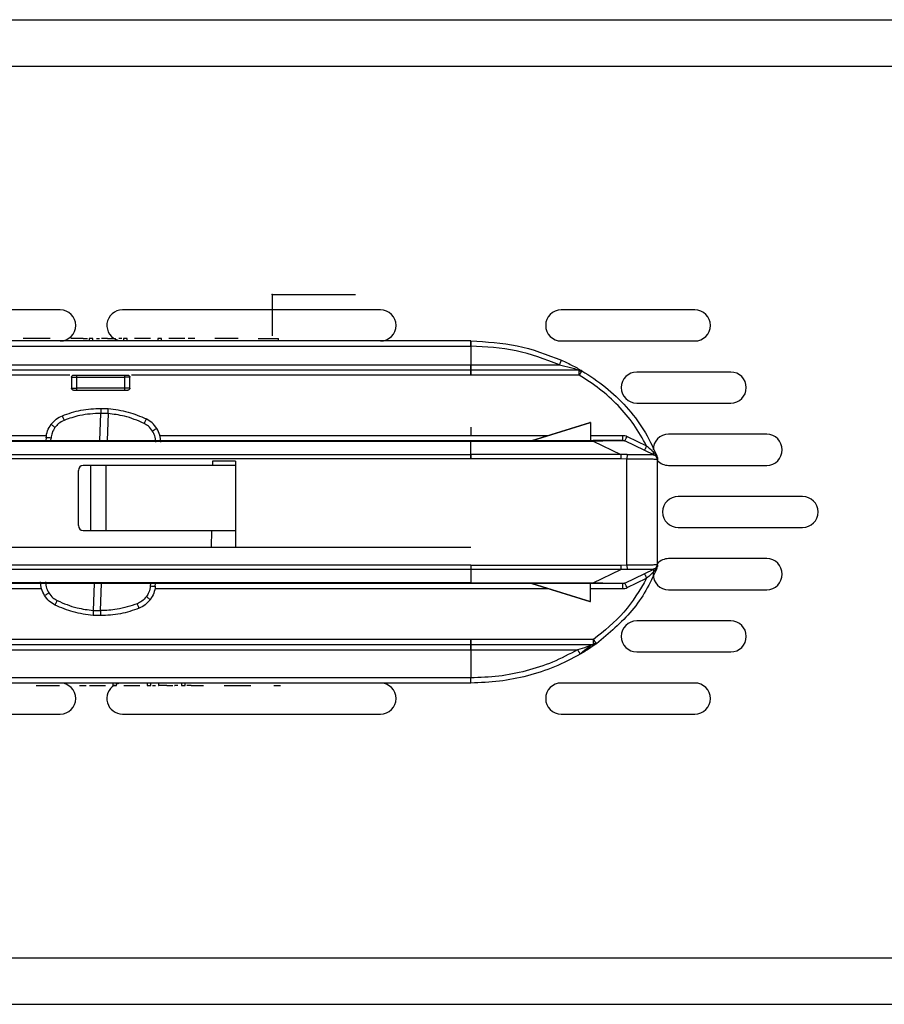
# Model space of a CAD drawing. Header units: millimetres. Extents: x -155 to 150, y -264 to -131.
# Tile 2 of 6: x -86 to -2, y -245 to -150. Entities that reach past the tile are written whole.
import ezdxf

# ---------------------------------------------------------------- set-up
doc = ezdxf.new("R2010")
doc.units = ezdxf.units.MM
doc.header["$PDSIZE"] = -1

msp = doc.modelspace()

# ---------------------------------------------------------------- linework, layer by layer
at = {"color": 7, "linetype": 'Continuous', "lineweight": 25}
for p, q in [((-155.333, -149.959), (9.667, -149.959)), ((-155.333, -154.459), (9.667, -154.459)), ((-81.941, -177.959), (-116.941, -177.959)), ((-51.051, -177.959), (-75.941, -177.959)), ((-20.726, -177.959), (-33.616, -177.959)), ((-42.335, -180.959), (-112.04, -180.959)), ((-82.912, -180.719), (-85.503, -180.719)), ((-79.726, -180.719), (-79.322, -180.719)), ((-79.144, -180.719), (-79.144, -180.969)), ((-78.8, -180.969), (-78.8, -180.719)), ((-77.392, -180.719), (-77.394, -180.719)), ((-76.598, -180.969), (-76.598, -180.719)), ((-75.835, -180.719), (-75.835, -180.969)), ((-75.491, -180.969), (-75.491, -180.719)), ((-73.242, -180.719), (-74.779, -180.719)), ((-72.53, -180.719), (-72.53, -180.969)), ((-72.186, -180.969), (-72.186, -180.719)), ((-69.938, -180.719), (-71.474, -180.719)), ((-68.953, -180.719), (-69.608, -180.719)), ((-64.778, -180.719), (-67.025, -180.719)), ((-60.878, -180.969), (-60.878, -180.719)), ((-33.616, -180.959), (-20.726, -180.959)), ((-107.04, -181.455), (-42.335, -181.455)), ((-42.335, -181.455), (-42.335, -183.263)), ((-113.231, -183.263), (-33.792, -183.263)), ((-31.882, -183.759), (-114.561, -183.759)), ((-81.003, -184.255), (-100.077, -184.255)), ((-80.353, -184.255), (-75.727, -184.255)), ((-31.882, -184.255), (-75.077, -184.255)), ((-31.882, -183.759), (-31.75, -183.777)), ((-31.77, -183.847), (-31.702, -183.953)), ((-31.75, -183.777), (-31.627, -183.829)), ((-17.262, -183.959), (-26.333, -183.959)), ((-80.853, -184.455), (-80.853, -185.509)), ((-80.353, -185.509), (-80.353, -184.455)), ((-80.353, -184.455), (-75.727, -184.455)), ((-75.727, -184.455), (-75.727, -185.509)), ((-75.227, -185.509), (-75.227, -184.455)), ((-75.727, -185.509), (-80.353, -185.509)), ((-80.353, -185.709), (-75.727, -185.709)), ((-26.333, -186.959), (-17.262, -186.959)), ((-78.128, -190.559), (-78.029, -187.941)), ((-77.331, -187.967), (-77.43, -190.559)), ((-36.448, -190.55), (-30.845, -188.824)), ((-36.371, -190.548), (-30.776, -188.824)), ((-30.776, -188.809), (-30.845, -188.824)), ((-30.776, -188.809), (-30.776, -190.548)), ((-13.798, -189.959), (-23.255, -189.959)), ((-113.343, -190.559), (-30.525, -190.559)), ((-113.343, -190.63), (-42.335, -190.63)), ((-97.448, -190.063), (-83.254, -190.063)), ((-83.307, -190.309), (-83.325, -190.559)), ((-82.842, -190.559), (-82.825, -190.327)), ((-72.339, -190.063), (-34.867, -190.063)), ((-42.335, -191.915), (-42.335, -190.63)), ((-42.335, -190.63), (-30.52, -190.63)), ((-30.776, -190.063), (-27.69, -190.063)), ((-30.52, -190.63), (-27.85, -191.913)), ((-24.627, -191.976), (-27.474, -190.608)), ((-27.257, -190.162), (-25.374, -191.067)), ((-96.253, -191.915), (-42.335, -191.915)), ((-42.335, -192.34), (-96.253, -192.34)), ((-67.25, -192.559), (-67.256, -192.959)), ((-65.041, -192.559), (-67.25, -192.559)), ((-65.041, -192.559), (-65.041, -200.859)), ((-27.85, -191.913), (-42.335, -191.913)), ((-27.845, -192.342), (-42.335, -192.342)), ((-27.263, -191.917), (-27.85, -191.913)), ((-27.282, -192.358), (-27.845, -192.342)), ((-27.282, -202.561), (-27.282, -192.358)), ((-24.618, -191.98), (-24.627, -191.976)), ((-24.344, -192.234), (-24.408, -191.993)), ((-24.335, -192.431), (-24.345, -192.427)), ((-24.335, -202.487), (-24.335, -192.431)), ((-80.18, -198.759), (-80.18, -193.459)), ((-65.041, -192.959), (-79.727, -192.959)), ((-79.021, -192.959), (-79.021, -199.259)), ((-77.545, -192.959), (-77.545, -199.259)), ((-23.255, -192.959), (-13.798, -192.959)), ((-10.333, -195.959), (-22.333, -195.959)), ((-79.727, -199.259), (-65.041, -199.259)), ((-67.352, -199.259), (-67.376, -200.859)), ((-22.333, -198.959), (-10.333, -198.959)), ((-116.041, -200.859), (-42.335, -200.859)), ((-13.798, -201.959), (-23.255, -201.959)), ((-42.335, -202.576), (-116.019, -202.576)), ((-42.335, -203.005), (-115.974, -203.005)), ((-42.335, -202.576), (-27.845, -202.576)), ((-42.335, -203.005), (-42.335, -204.288)), ((-27.85, -203.005), (-42.335, -203.005)), ((-30.52, -204.288), (-27.85, -203.005)), ((-27.263, -203.001), (-27.85, -203.005)), ((-27.845, -202.576), (-27.282, -202.561)), ((-27.474, -204.31), (-24.627, -202.942)), ((-24.739, -203.24), (-24.755, -203.459)), ((-24.618, -202.938), (-24.627, -202.942)), ((-24.345, -202.492), (-24.335, -202.487)), ((-27.257, -204.756), (-25.374, -203.852)), ((-30.525, -204.359), (-115.771, -204.359)), ((-97.448, -204.855), (-83.741, -204.855)), ((-78.748, -206.951), (-78.65, -204.359)), ((-78.051, -206.977), (-77.952, -204.359)), ((-73.238, -204.359), (-73.255, -204.591)), ((-72.826, -204.855), (-34.867, -204.855)), ((-72.773, -204.609), (-72.754, -204.359)), ((-42.335, -204.288), (-30.52, -204.288)), ((-36.448, -204.368), (-30.845, -206.094)), ((-36.371, -204.371), (-30.776, -206.094)), ((-30.776, -206.11), (-30.776, -204.371)), ((-30.776, -204.855), (-27.69, -204.855)), ((-23.255, -204.959), (-13.798, -204.959)), ((-30.845, -206.094), (-30.776, -206.11)), ((-17.262, -207.959), (-26.333, -207.959)), ((-30.505, -209.763), (-115.491, -209.763)), ((-115.491, -210.259), (-30.505, -210.259)), ((-114.455, -210.754), (-32.037, -210.754)), ((-42.335, -210.754), (-42.335, -213.464)), ((-30.376, -210.165), (-30.505, -210.114)), ((-30.352, -210.235), (-30.505, -210.259)), ((-30.441, -210.203), (-30.456, -210.299)), ((-30.3, -210.048), (-30.376, -210.165)), ((-30.213, -210.165), (-30.352, -210.235)), ((-26.333, -210.959), (-17.262, -210.959)), ((-42.335, -213.464), (-107.04, -213.464)), ((-42.335, -213.959), (-112.04, -213.959)), ((-84.271, -214.199), (-82.024, -214.199)), ((-80.096, -214.199), (-79.441, -214.199)), ((-79.111, -214.199), (-77.575, -214.199)), ((-76.863, -213.949), (-76.863, -214.199)), ((-76.519, -214.199), (-76.519, -213.949)), ((-75.806, -214.199), (-74.27, -214.199)), ((-73.558, -213.949), (-73.558, -214.199)), ((-73.214, -214.199), (-73.214, -213.949)), ((-72.451, -213.949), (-72.451, -214.199)), ((-70.249, -213.949), (-70.249, -214.199)), ((-69.904, -214.199), (-69.904, -213.949)), ((-69.323, -214.199), (-69.727, -214.199)), ((-66.137, -214.199), (-63.546, -214.199)), ((-61.333, -214.199), (-60.679, -214.199)), ((-20.726, -213.959), (-33.616, -213.959)), ((-116.941, -216.959), (-81.941, -216.959)), ((-75.941, -216.959), (-51.051, -216.959)), ((-33.616, -216.959), (-20.726, -216.959)), ((-155.333, -240.459), (9.667, -240.459)), ((-155.333, -244.959), (9.667, -244.959))]:
    msp.add_line(p, q, dxfattribs=at)
at = {"color": 7, "linetype": 'Continuous'}
for q in [(-61.494, -180.472), (-53.468, -176.459)]:
    msp.add_line((-61.494, -176.459), q, dxfattribs=at)
at = {"color": 7, "linetype": 'Continuous', "lineweight": 25, "flags": 128}
msp.add_lwpolyline([(-42.335, -204.288), (-79.057, -204.288), (-115.789, -204.288)], dxfattribs=at)
at = {"color": 7, "linetype": 'Continuous', "lineweight": 25}
for centre, radius, start, end in [((-81.941, -179.459), 1.5, 270, 90), ((-75.941, -179.459), 1.5, 90, 256.38279), ((-51.051, -179.459), 1.5, 270, 90), ((-33.616, -179.459), 1.5, 90, 270), ((-20.726, -179.459), 1.5, 270, 90), ((-26.333, -185.459), 1.5, 90, 270), ((-17.262, -185.459), 1.5, 270, 90), ((-23.255, -191.459), 1.5, 90, 180), ((-13.798, -191.459), 1.5, 270, 90), ((-83.2, -193.854), 3.547, 83.93294, 91.72996), ((-23.255, -191.459), 1.5, 223.43665, 270), ((-79.703, -193.437), 0.478, 92.95214, 182.67534), ((-22.333, -197.459), 1.5, 90, 270), ((-10.333, -197.459), 1.5, 270, 90), ((-79.703, -198.781), 0.478, 177.32466, 267.04786), ((-23.255, -203.459), 1.5, 90, 136.09929), ((-13.798, -203.459), 1.5, 270, 90), ((-23.255, -203.459), 1.5, 180, 270), ((-72.88, -201.064), 3.547, 263.93294, 271.72996), ((-26.333, -209.459), 1.5, 90, 270), ((-17.262, -209.459), 1.5, 270, 90), ((-81.941, -215.459), 1.5, 270, 90), ((-75.941, -215.459), 1.5, 121.20076, 270), ((-75.941, -215.459), 1.5, 90, 112.64329), ((-51.051, -215.459), 1.5, 270, 90), ((-33.616, -215.459), 1.5, 90, 270), ((-20.726, -215.459), 1.5, 270, 90)]:
    msp.add_arc(centre, radius, start, end, dxfattribs=at)
for points in [[(-79.726, -180.719), (-79.839, -180.719), (-80.066, -180.719), (-80.39, -180.719), (-80.686, -180.719), (-80.845, -180.719), (-80.924, -180.719)], [(-78.972, -180.719), (-78.995, -180.719), (-79.04, -180.719), (-79.097, -180.719), (-79.137, -180.719), (-79.142, -180.719), (-79.144, -180.719)], [(-78.8, -180.719), (-78.803, -180.719), (-78.808, -180.719), (-78.848, -180.719), (-78.905, -180.719), (-78.95, -180.719), (-78.972, -180.719)], [(-77.394, -180.719), (-77.447, -180.719), (-77.553, -180.719), (-77.705, -180.719), (-77.846, -180.719), (-77.924, -180.719), (-77.963, -180.719)], [(-75.663, -180.719), (-75.686, -180.719), (-75.731, -180.719), (-75.788, -180.719), (-75.827, -180.719), (-75.833, -180.719), (-75.835, -180.719)], [(-75.491, -180.719), (-75.493, -180.719), (-75.499, -180.719), (-75.538, -180.719), (-75.595, -180.719), (-75.64, -180.719), (-75.663, -180.719)], [(-42.335, -181.455), (-42.335, -181.39), (-42.335, -181.259), (-42.335, -181.096), (-42.335, -180.981), (-42.335, -180.967), (-42.335, -180.959)], [(-42.335, -183.759), (-42.335, -183.752), (-42.335, -183.737), (-42.335, -183.622), (-42.335, -183.459), (-42.335, -183.329), (-42.335, -183.263)], [(-42.335, -183.263), (-42.335, -183.329), (-42.335, -183.459), (-42.335, -183.622), (-42.335, -183.737), (-42.335, -183.752), (-42.335, -183.759)], [(-80.853, -184.455), (-80.85, -184.429), (-80.844, -184.376), (-80.798, -184.31), (-80.731, -184.264), (-80.679, -184.258), (-80.653, -184.255)], [(-80.353, -184.455), (-80.353, -184.429), (-80.353, -184.376), (-80.353, -184.31), (-80.353, -184.264), (-80.353, -184.258), (-80.353, -184.255)], [(-75.727, -184.255), (-75.727, -184.258), (-75.727, -184.264), (-75.727, -184.31), (-75.727, -184.376), (-75.727, -184.429), (-75.727, -184.455)], [(-75.427, -184.255), (-75.401, -184.258), (-75.348, -184.264), (-75.282, -184.31), (-75.236, -184.376), (-75.23, -184.429), (-75.227, -184.455)], [(-42.335, -183.759), (-42.335, -183.767), (-42.335, -183.781), (-42.335, -183.896), (-42.335, -184.059), (-42.335, -184.19), (-42.335, -184.255)], [(-42.335, -184.255), (-42.335, -184.19), (-42.335, -184.059), (-42.335, -183.896), (-42.335, -183.781), (-42.335, -183.767), (-42.335, -183.759)], [(-31.882, -183.904), (-31.882, -183.882), (-31.882, -183.839), (-31.882, -183.794), (-31.882, -183.765), (-31.882, -183.761), (-31.882, -183.759)], [(-31.882, -184.255), (-31.882, -184.222), (-31.882, -184.157), (-31.882, -184.064), (-31.882, -183.977), (-31.882, -183.928), (-31.882, -183.904)], [(-80.853, -184.455), (-80.845, -184.455), (-80.83, -184.455), (-80.715, -184.455), (-80.549, -184.455), (-80.418, -184.455), (-80.353, -184.455)], [(-75.227, -184.455), (-75.234, -184.455), (-75.249, -184.455), (-75.365, -184.455), (-75.53, -184.455), (-75.661, -184.455), (-75.727, -184.455)], [(-80.853, -185.509), (-80.845, -185.509), (-80.83, -185.509), (-80.715, -185.509), (-80.549, -185.509), (-80.418, -185.509), (-80.353, -185.509)], [(-80.653, -185.709), (-80.679, -185.706), (-80.731, -185.7), (-80.798, -185.654), (-80.844, -185.588), (-80.85, -185.535), (-80.853, -185.509)], [(-80.353, -185.709), (-80.353, -185.706), (-80.353, -185.7), (-80.353, -185.654), (-80.353, -185.588), (-80.353, -185.535), (-80.353, -185.509)], [(-75.227, -185.509), (-75.234, -185.509), (-75.249, -185.509), (-75.365, -185.509), (-75.53, -185.509), (-75.661, -185.509), (-75.727, -185.509)], [(-75.727, -185.509), (-75.727, -185.535), (-75.727, -185.588), (-75.727, -185.654), (-75.727, -185.7), (-75.727, -185.706), (-75.727, -185.709)], [(-75.227, -185.509), (-75.23, -185.535), (-75.236, -185.588), (-75.282, -185.654), (-75.348, -185.7), (-75.401, -185.706), (-75.427, -185.709)], [(-42.335, -190.559), (-42.335, -190.562), (-42.335, -190.568), (-42.335, -190.61), (-42.335, -190.63)], [(-42.335, -190.63), (-42.335, -190.609), (-42.335, -190.568), (-42.335, -190.562), (-42.335, -190.559)], [(-30.52, -190.63), (-30.521, -190.61), (-30.523, -190.568), (-30.524, -190.562), (-30.525, -190.559)], [(-27.69, -190.063), (-27.69, -190.129), (-27.69, -190.259), (-27.69, -190.422), (-27.69, -190.537), (-27.69, -190.552), (-27.69, -190.559)], [(-27.69, -190.559), (-27.653, -190.561), (-27.578, -190.565), (-27.508, -190.594), (-27.474, -190.608)], [(-27.474, -190.608), (-27.47, -190.602), (-27.463, -190.589), (-27.413, -190.486), (-27.342, -190.338), (-27.285, -190.221), (-27.257, -190.162)], [(-25.374, -191.067), (-25.403, -191.125), (-25.459, -191.243), (-25.53, -191.39), (-25.581, -191.493), (-25.587, -191.506), (-25.591, -191.513)], [(-42.335, -192.34), (-42.335, -192.297), (-42.335, -192.212), (-42.335, -192.093), (-42.335, -191.989), (-42.335, -191.94), (-42.335, -191.915)], [(-27.845, -192.342), (-27.846, -192.299), (-27.846, -192.213), (-27.847, -192.093), (-27.848, -191.988), (-27.849, -191.938), (-27.85, -191.913)], [(-24.618, -191.98), (-24.578, -192.004), (-24.497, -192.051), (-24.407, -192.162), (-24.346, -192.29), (-24.339, -192.384), (-24.335, -192.431)], [(-27.85, -203.005), (-27.849, -202.98), (-27.848, -202.93), (-27.847, -202.825), (-27.846, -202.705), (-27.846, -202.619), (-27.845, -202.576)], [(-24.618, -202.938), (-24.578, -202.914), (-24.497, -202.867), (-24.407, -202.757), (-24.346, -202.628), (-24.339, -202.534), (-24.335, -202.487)], [(-25.591, -203.405), (-25.587, -203.412), (-25.581, -203.425), (-25.53, -203.528), (-25.459, -203.675), (-25.403, -203.793), (-25.374, -203.852)], [(-42.335, -204.288), (-42.335, -204.308), (-42.335, -204.35), (-42.335, -204.356), (-42.335, -204.359)], [(-42.335, -204.288), (-42.335, -204.309), (-42.335, -204.35), (-42.335, -204.356), (-42.335, -204.359)], [(-30.525, -204.359), (-30.524, -204.356), (-30.523, -204.35), (-30.521, -204.308), (-30.52, -204.288)], [(-27.474, -204.31), (-27.508, -204.324), (-27.578, -204.353), (-27.653, -204.357), (-27.69, -204.359)], [(-27.69, -204.359), (-27.69, -204.367), (-27.69, -204.381), (-27.69, -204.496), (-27.69, -204.659), (-27.69, -204.79), (-27.69, -204.855)], [(-27.257, -204.756), (-27.285, -204.697), (-27.342, -204.58), (-27.413, -204.433), (-27.463, -204.33), (-27.47, -204.316), (-27.474, -204.31)], [(-42.335, -209.763), (-42.335, -209.829), (-42.335, -209.959), (-42.335, -210.122), (-42.335, -210.237), (-42.335, -210.252), (-42.335, -210.259)], [(-42.335, -210.259), (-42.335, -210.252), (-42.335, -210.237), (-42.335, -210.122), (-42.335, -209.959), (-42.335, -209.829), (-42.335, -209.763)], [(-30.505, -210.114), (-30.505, -210.09), (-30.505, -210.042), (-30.505, -209.955), (-30.505, -209.861), (-30.505, -209.796), (-30.505, -209.763)], [(-42.335, -210.754), (-42.335, -210.689), (-42.335, -210.559), (-42.335, -210.396), (-42.335, -210.281), (-42.335, -210.267), (-42.335, -210.259)], [(-42.335, -210.259), (-42.335, -210.267), (-42.335, -210.281), (-42.335, -210.396), (-42.335, -210.559), (-42.335, -210.689), (-42.335, -210.754)], [(-30.505, -210.259), (-30.505, -210.257), (-30.505, -210.254), (-30.505, -210.224), (-30.505, -210.179), (-30.505, -210.136), (-30.505, -210.114)], [(-42.335, -213.959), (-42.335, -213.952), (-42.335, -213.937), (-42.335, -213.822), (-42.335, -213.659), (-42.335, -213.529), (-42.335, -213.464)], [(-73.558, -214.199), (-73.555, -214.199), (-73.55, -214.199), (-73.51, -214.199), (-73.454, -214.199), (-73.408, -214.199), (-73.386, -214.199)], [(-73.386, -214.199), (-73.363, -214.199), (-73.318, -214.199), (-73.261, -214.199), (-73.221, -214.199), (-73.216, -214.199), (-73.214, -214.199)], [(-71.657, -214.199), (-71.604, -214.199), (-71.498, -214.199), (-71.346, -214.199), (-71.204, -214.199), (-71.125, -214.199), (-71.086, -214.199)], [(-70.249, -214.199), (-70.246, -214.199), (-70.241, -214.199), (-70.201, -214.199), (-70.144, -214.199), (-70.099, -214.199), (-70.077, -214.199)], [(-70.077, -214.199), (-70.054, -214.199), (-70.009, -214.199), (-69.952, -214.199), (-69.912, -214.199), (-69.907, -214.199), (-69.904, -214.199)], [(-69.323, -214.199), (-69.209, -214.199), (-68.983, -214.199), (-68.659, -214.199), (-68.362, -214.199), (-68.204, -214.199), (-68.125, -214.199)]]:
    msp.add_open_spline(points, degree=3, dxfattribs=at)
for points, knots in [([(-78.45, -180.719), (-78.381, -180.719), (-78.223, -180.719), (-78.128, -180.719), (-78.145, -180.719), (-78.149, -180.719)], [0, 0, 0, 0, 0.364629, 0.835921, 1, 1, 1, 1]), ([(-77.392, -180.719), (-77.313, -180.719), (-77.157, -180.719), (-76.944, -180.719), (-76.769, -180.719), (-76.651, -180.719), (-76.595, -180.719), (-76.604, -180.719), (-76.606, -180.719)], [0, 0, 0, 0, 0.192934, 0.380989, 0.564353, 0.744672, 0.933772, 1, 1, 1, 1]), ([(-76.013, -180.719), (-76.021, -180.719), (-76.127, -180.719), (-76.21, -180.719), (-76.285, -180.719)], [0, 0, 0, 0, 0.0786841, 1, 1, 1, 1]), ([(-72.358, -180.719), (-72.381, -180.719), (-72.426, -180.719), (-72.483, -180.719), (-72.519, -180.719), (-72.535, -180.719), (-72.53, -180.719), (-72.53, -180.719)], [0, 0, 0, 0, 0.249974, 0.499948, 0.749922, 0.999896, 1, 1, 1, 1]), ([(-72.186, -180.719), (-72.188, -180.719), (-72.194, -180.719), (-72.233, -180.719), (-72.29, -180.719), (-72.335, -180.719), (-72.358, -180.719)], [0, 0, 0, 0, 0.249922, 0.499948, 0.749974, 1, 1, 1, 1]), ([(-62.849, -180.719), (-62.769, -180.719), (-62.594, -180.719), (-62.174, -180.719), (-61.751, -180.719), (-61.401, -180.719), (-61.165, -180.719), (-60.986, -180.719), (-60.886, -180.719), (-60.886, -180.719), (-60.886, -180.719)], [0, 0, 0, 0, 0.142355, 0.307134, 0.512406, 0.620572, 0.721269, 0.82196, 0.920534, 1, 1, 1, 1]), ([(-42.335, -180.959), (-42.335, -180.967), (-42.335, -180.982), (-42.335, -181.096), (-42.335, -181.259), (-42.335, -181.39), (-42.335, -181.455)], [0, 0, 0, 0, 0.250598, 0.499785, 0.749187, 1, 1, 1, 1]), ([(-42.335, -180.959), (-40.828, -181.036), (-37.814, -181.191), (-34.996, -182.272), (-33.587, -182.812)], [0, 0, 0, 0, 0.499921, 1, 1, 1, 1]), ([(-33.792, -183.263), (-35.168, -182.736), (-37.919, -181.681), (-40.863, -181.53), (-42.335, -181.455)], [0, 0, 0, 0, 0.499836, 1, 1, 1, 1]), ([(-33.792, -183.263), (-33.767, -183.206), (-33.727, -183.119), (-33.679, -183.014), (-33.647, -182.941), (-33.62, -182.883), (-33.594, -182.827), (-33.59, -182.818), (-33.587, -182.812)], [0, 0, 0, 0, 0.2395664, 0.368431, 0.4999999, 0.6315689, 0.7604335, 1, 1, 1, 1]), ([(-33.792, -183.263), (-33.431, -183.348), (-32.895, -183.475), (-32.285, -183.642), (-32.006, -183.723), (-31.909, -183.751), (-31.885, -183.758), (-31.883, -183.759), (-31.882, -183.759)], [0, 0, 0, 0, 0.522798, 0.775545, 0.914412, 0.961613, 0.981452, 1, 1, 1, 1]), ([(-33.587, -182.812), (-33.212, -182.989), (-32.643, -183.257), (-32.028, -183.596), (-31.765, -183.748), (-31.648, -183.816), (-31.634, -183.825), (-31.627, -183.829)], [0, 0, 0, 0, 0.473315, 0.7186, 0.850499, 0.922318, 1, 1, 1, 1]), ([(-80.653, -184.255), (-80.649, -184.255), (-80.64, -184.255), (-80.581, -184.255), (-80.519, -184.255), (-80.449, -184.255), (-80.391, -184.255), (-80.353, -184.255)], [0, 0, 0, 0, 0.248289, 0.499589, 0.627029, 0.760356, 1, 1, 1, 1]), ([(-75.727, -184.255), (-75.688, -184.255), (-75.609, -184.255), (-75.525, -184.255), (-75.475, -184.255), (-75.437, -184.255), (-75.431, -184.255), (-75.427, -184.255)], [0, 0, 0, 0, 0.248289, 0.499589, 0.627029, 0.760356, 1, 1, 1, 1]), ([(-31.77, -183.847), (-31.788, -183.854), (-31.822, -183.868), (-31.862, -183.892), (-31.882, -183.904)], [0, 0, 0, 0, 0.50237, 1, 1, 1, 1]), ([(-31.702, -183.953), (-31.715, -183.975), (-31.741, -184.018), (-31.787, -184.095), (-31.834, -184.175), (-31.866, -184.229), (-31.882, -184.255)], [0, 0, 0, 0, 0.26259, 0.51978, 0.766805, 1, 1, 1, 1]), ([(-25.374, -191.067), (-25.765, -190.373), (-26.545, -188.986), (-28.102, -187.164), (-29.87, -185.548), (-31.211, -184.686), (-31.882, -184.255)], [0, 0, 0, 0, 0.249655, 0.499523, 0.749651, 1, 1, 1, 1]), ([(-31.75, -183.777), (-31.751, -183.78), (-31.753, -183.787), (-31.765, -183.827), (-31.77, -183.847)], [0, 0, 0, 0, 0.499421, 1, 1, 1, 1]), ([(-31.627, -183.829), (-31.628, -183.83), (-31.63, -183.833), (-31.644, -183.857), (-31.667, -183.895), (-31.69, -183.934), (-31.702, -183.953)], [0, 0, 0, 0, 0.2331948, 0.48022, 0.7374096, 1, 1, 1, 1]), ([(-31.627, -183.829), (-30.852, -184.332), (-29.301, -185.339), (-27.3, -187.273), (-25.586, -189.474), (-24.801, -191.153), (-24.408, -191.993)], [0, 0, 0, 0, 0.249696, 0.499584, 0.749689, 1, 1, 1, 1]), ([(-80.653, -185.709), (-80.649, -185.709), (-80.641, -185.709), (-80.581, -185.709), (-80.519, -185.709), (-80.449, -185.709), (-80.391, -185.709), (-80.353, -185.709)], [0, 0, 0, 0, 0.249018, 0.499645, 0.628514, 0.760387, 1, 1, 1, 1]), ([(-75.727, -185.709), (-75.687, -185.709), (-75.609, -185.709), (-75.525, -185.709), (-75.474, -185.709), (-75.437, -185.709), (-75.431, -185.709), (-75.427, -185.709)], [0, 0, 0, 0, 0.249018, 0.499645, 0.628514, 0.760387, 1, 1, 1, 1]), ([(-81.738, -188.168), (-81.146, -187.964), (-79.938, -187.548), (-78.661, -187.489), (-78.01, -187.459)], [0, 0, 0, 0, 0.490002, 1, 1, 1, 1]), ([(-78.029, -187.941), (-78.708, -187.976), (-79.921, -188.038), (-81.066, -188.438), (-81.57, -188.615)], [0, 0, 0, 0, 0.559938, 1, 1, 1, 1]), ([(-78.01, -187.459), (-78.013, -187.468), (-78.018, -187.485), (-78.023, -187.614), (-78.027, -187.776), (-78.028, -187.887), (-78.029, -187.941)], [0, 0, 0, 0, 0.2707145, 0.5623123, 0.7892836, 1, 1, 1, 1]), ([(-77.331, -187.967), (-77.461, -187.959), (-77.694, -187.945), (-77.926, -187.942), (-78.029, -187.941)], [0, 0, 0, 0, 0.559979, 1, 1, 1, 1]), ([(-78.01, -187.459), (-77.945, -187.46), (-77.829, -187.461), (-77.713, -187.465), (-77.661, -187.466)], [0, 0, 0, 0, 0.5600991, 1, 1, 1, 1]), ([(-77.661, -187.466), (-77.596, -187.469), (-77.48, -187.474), (-77.364, -187.482), (-77.313, -187.486)], [0, 0, 0, 0, 0.55989, 1, 1, 1, 1]), ([(-77.331, -187.967), (-77.327, -187.899), (-77.317, -187.756), (-77.31, -187.595), (-77.309, -187.502), (-77.312, -187.491), (-77.313, -187.486)], [0, 0, 0, 0, 0.2707145, 0.5623123, 0.7892836, 1, 1, 1, 1]), ([(-73.851, -188.907), (-74.477, -188.642), (-75.596, -188.168), (-76.801, -188.029), (-77.331, -187.967)], [0, 0, 0, 0, 0.559913, 1, 1, 1, 1]), ([(-77.313, -187.486), (-76.666, -187.565), (-75.398, -187.72), (-74.224, -188.226), (-73.649, -188.474)], [0, 0, 0, 0, 0.5099979, 1, 1, 1, 1]), ([(-83.307, -190.309), (-83.273, -190.076), (-83.206, -189.613), (-82.957, -189.215), (-82.834, -189.018)], [0, 0, 0, 0, 0.502494, 1, 1, 1, 1]), ([(-82.834, -189.018), (-82.679, -188.835), (-82.373, -188.475), (-81.948, -188.269), (-81.738, -188.168)], [0, 0, 0, 0, 0.506465, 1, 1, 1, 1]), ([(-82.446, -189.294), (-82.495, -189.259), (-82.597, -189.184), (-82.727, -189.091), (-82.816, -189.028), (-82.828, -189.021), (-82.834, -189.018)], [0, 0, 0, 0, 0.240724, 0.5, 0.759276, 1, 1, 1, 1]), ([(-81.57, -188.615), (-81.76, -188.709), (-82.099, -188.876), (-82.34, -189.167), (-82.446, -189.294)], [0, 0, 0, 0, 0.559793, 1, 1, 1, 1]), ([(-81.738, -188.168), (-81.736, -188.176), (-81.732, -188.193), (-81.688, -188.313), (-81.63, -188.462), (-81.59, -188.565), (-81.57, -188.615)], [0, 0, 0, 0, 0.270837, 0.562281, 0.789161, 1, 1, 1, 1]), ([(-73.649, -188.474), (-73.652, -188.482), (-73.657, -188.499), (-73.711, -188.615), (-73.779, -188.76), (-73.828, -188.859), (-73.851, -188.907)], [0, 0, 0, 0, 0.270837, 0.562281, 0.789161, 1, 1, 1, 1]), ([(-73.029, -189.651), (-73.154, -189.48), (-73.379, -189.176), (-73.706, -188.989), (-73.851, -188.907)], [0, 0, 0, 0, 0.559278, 1, 1, 1, 1]), ([(-72.622, -189.404), (-72.76, -189.213), (-73.037, -188.831), (-73.445, -188.593), (-73.649, -188.474)], [0, 0, 0, 0, 0.499588, 1, 1, 1, 1]), ([(-82.446, -189.294), (-82.556, -189.474), (-82.753, -189.794), (-82.803, -190.164), (-82.825, -190.327)], [0, 0, 0, 0, 0.560053, 1, 1, 1, 1]), ([(-72.622, -189.404), (-72.627, -189.407), (-72.64, -189.414), (-72.733, -189.47), (-72.87, -189.553), (-72.977, -189.619), (-73.029, -189.651)], [0, 0, 0, 0, 0.240744, 0.500021, 0.759286, 1, 1, 1, 1]), ([(-72.729, -190.71), (-72.745, -190.501), (-72.774, -190.126), (-72.951, -189.796), (-73.029, -189.651)], [0, 0, 0, 0, 0.558989, 1, 1, 1, 1]), ([(-72.247, -190.728), (-72.263, -190.492), (-72.296, -190.025), (-72.514, -189.61), (-72.622, -189.404)], [0, 0, 0, 0, 0.5045521, 1, 1, 1, 1]), ([(-42.335, -189.288), (-42.335, -189.451), (-42.335, -189.737), (-42.335, -190.001), (-42.335, -190.114)], [0, 0, 0, 0, 0.569813, 1, 1, 1, 1]), ([(-36.448, -190.55), (-36.449, -190.551), (-36.453, -190.552), (-36.454, -190.553), (-36.451, -190.554), (-36.446, -190.554), (-36.44, -190.554), (-36.429, -190.553), (-36.405, -190.551), (-36.386, -190.549), (-36.371, -190.548)], [0, 0, 0, 0, 0.14815, 0.265236, 0.359253, 0.402262, 0.445539, 0.541494, 0.661684, 1, 1, 1, 1]), ([(-27.69, -190.559), (-27.72, -190.559), (-27.764, -190.559), (-28.122, -190.559), (-28.494, -190.559), (-28.952, -190.559), (-29.626, -190.559), (-30.168, -190.559), (-30.525, -190.559)], [0, 0, 0, 0, 0.249041, 0.373201, 0.497221, 0.616852, 0.747369, 1, 1, 1, 1]), ([(-27.474, -190.608), (-27.523, -190.602), (-27.595, -190.593), (-28.001, -190.591), (-28.504, -190.593), (-29.361, -190.605), (-30.112, -190.621), (-30.52, -190.63)], [0, 0, 0, 0, 0.261513, 0.381846, 0.501918, 0.729124, 1, 1, 1, 1]), ([(-27.69, -190.063), (-27.615, -190.068), (-27.465, -190.076), (-27.327, -190.133), (-27.257, -190.162)], [0, 0, 0, 0, 0.499997, 1, 1, 1, 1]), ([(-42.335, -191.948), (-42.335, -191.93), (-42.335, -191.892), (-42.335, -191.837), (-42.335, -191.785), (-42.335, -191.729), (-42.336, -191.673), (-42.335, -191.664), (-42.335, -191.659)], [0, 0, 0, 0, 0.10076, 0.206776, 0.321108, 0.446208, 0.676472, 1, 1, 1, 1]), ([(-27.263, -191.917), (-26.939, -191.918), (-26.286, -191.919), (-25.463, -191.888), (-24.845, -191.914), (-24.7, -191.955), (-24.627, -191.976)], [0, 0, 0, 0, 0.24757, 0.498136, 0.749658, 1, 1, 1, 1]), ([(-25.374, -191.067), (-25.26, -191.17), (-25.036, -191.375), (-24.82, -191.572), (-24.714, -191.669)], [0, 0, 0, 0, 0.508549, 1, 1, 1, 1]), ([(-24.618, -191.98), (-24.636, -191.968), (-24.674, -191.943), (-24.708, -191.871), (-24.724, -191.779), (-24.718, -191.706), (-24.714, -191.669)], [0, 0, 0, 0, 0.245888, 0.5, 0.754112, 1, 1, 1, 1]), ([(-24.714, -191.669), (-24.643, -191.746), (-24.534, -191.864), (-24.419, -192.06), (-24.369, -192.174), (-24.344, -192.234)], [0, 0, 0, 0, 0.47194, 0.725436, 1, 1, 1, 1]), ([(-42.335, -191.913), (-42.335, -191.94), (-42.335, -191.993), (-42.335, -192.103), (-42.335, -192.221), (-42.335, -192.302), (-42.335, -192.342)], [0, 0, 0, 0, 0.268467, 0.524627, 0.768474, 1, 1, 1, 1]), ([(-27.263, -191.917), (-27.264, -191.941), (-27.265, -191.989), (-27.269, -192.098), (-27.275, -192.223), (-27.28, -192.313), (-27.282, -192.358)], [0, 0, 0, 0, 0.245375, 0.5, 0.754625, 1, 1, 1, 1]), ([(-24.345, -192.427), (-24.415, -192.412), (-24.555, -192.381), (-25.239, -192.357), (-26.176, -192.378), (-26.912, -192.364), (-27.282, -192.358)], [0, 0, 0, 0, 0.2496991, 0.4982548, 0.7477326, 1, 1, 1, 1]), ([(-24.345, -192.427), (-24.349, -192.381), (-24.356, -192.287), (-24.416, -192.157), (-24.507, -192.046), (-24.587, -191.999), (-24.627, -191.976)], [0, 0, 0, 0, 0.244993, 0.5, 0.755007, 1, 1, 1, 1]), ([(-24.344, -192.234), (-24.341, -192.26), (-24.335, -192.315), (-24.335, -192.35), (-24.335, -192.368)], [0, 0, 0, 0, 0.470815, 1, 1, 1, 1]), ([(-42.335, -202.576), (-42.335, -202.616), (-42.335, -202.697), (-42.335, -202.815), (-42.335, -202.925), (-42.335, -202.978), (-42.335, -203.005)], [0, 0, 0, 0, 0.231526, 0.475373, 0.731533, 1, 1, 1, 1]), ([(-42.335, -202.576), (-42.335, -202.619), (-42.335, -202.705), (-42.335, -202.825), (-42.335, -202.931), (-42.335, -202.98), (-42.335, -203.005)], [0, 0, 0, 0, 0.251459, 0.500099, 0.751488, 1, 1, 1, 1]), ([(-24.408, -202.925), (-24.736, -203.638), (-25.392, -205.063), (-27.197, -207.649), (-29.008, -209.159), (-30.213, -210.165)], [0, 0, 0, 0, 0.250558, 0.500919, 1, 1, 1, 1]), ([(-27.282, -202.561), (-26.912, -202.554), (-26.176, -202.54), (-25.239, -202.561), (-24.555, -202.537), (-24.415, -202.507), (-24.345, -202.492)], [0, 0, 0, 0, 0.252267, 0.501745, 0.7503, 1, 1, 1, 1]), ([(-27.282, -202.561), (-27.28, -202.605), (-27.275, -202.695), (-27.269, -202.82), (-27.265, -202.929), (-27.264, -202.977), (-27.263, -203.001)], [0, 0, 0, 0, 0.245375, 0.5, 0.754625, 1, 1, 1, 1]), ([(-24.627, -202.942), (-24.7, -202.963), (-24.845, -203.004), (-25.463, -203.031), (-26.286, -202.999), (-26.939, -203.001), (-27.263, -203.001)], [0, 0, 0, 0, 0.250342, 0.501865, 0.75243, 1, 1, 1, 1]), ([(-24.714, -203.249), (-24.799, -203.327), (-25.013, -203.524), (-25.238, -203.728), (-25.374, -203.852)], [0, 0, 0, 0, 0.396657, 1, 1, 1, 1]), ([(-24.618, -202.938), (-24.636, -202.95), (-24.674, -202.975), (-24.708, -203.047), (-24.724, -203.139), (-24.718, -203.213), (-24.714, -203.249)], [0, 0, 0, 0, 0.245888, 0.5, 0.754112, 1, 1, 1, 1]), ([(-24.344, -202.684), (-24.369, -202.744), (-24.419, -202.859), (-24.534, -203.054), (-24.643, -203.172), (-24.714, -203.249)], [0, 0, 0, 0, 0.274564, 0.52806, 1, 1, 1, 1]), ([(-24.627, -202.942), (-24.587, -202.919), (-24.507, -202.872), (-24.416, -202.761), (-24.356, -202.631), (-24.349, -202.537), (-24.345, -202.492)], [0, 0, 0, 0, 0.244993, 0.5, 0.755007, 1, 1, 1, 1]), ([(-24.408, -202.925), (-24.389, -202.873), (-24.365, -202.804), (-24.349, -202.722), (-24.345, -202.695), (-24.344, -202.684)], [0, 0, 0, 0, 0.667726, 0.875851, 1, 1, 1, 1]), ([(-24.335, -202.551), (-24.335, -202.569), (-24.335, -202.603), (-24.341, -202.658), (-24.344, -202.684)], [0, 0, 0, 0, 0.5291848, 1, 1, 1, 1]), ([(-83.458, -205.514), (-83.567, -205.307), (-83.784, -204.892), (-83.817, -204.425), (-83.833, -204.19)], [0, 0, 0, 0, 0.497506, 1, 1, 1, 1]), ([(-83.351, -204.208), (-83.335, -204.418), (-83.306, -204.792), (-83.129, -205.122), (-83.051, -205.267)], [0, 0, 0, 0, 0.558989, 1, 1, 1, 1]), ([(-25.374, -203.852), (-26.05, -204.991), (-27.404, -207.271), (-29.471, -208.932), (-30.505, -209.763)], [0, 0, 0, 0, 0.499532, 1, 1, 1, 1]), ([(-73.255, -204.591), (-73.287, -204.798), (-73.344, -205.169), (-73.545, -205.485), (-73.633, -205.624)], [0, 0, 0, 0, 0.559664, 1, 1, 1, 1]), ([(-72.773, -204.609), (-72.807, -204.842), (-72.874, -205.306), (-73.123, -205.703), (-73.246, -205.9)], [0, 0, 0, 0, 0.502494, 1, 1, 1, 1]), ([(-36.371, -204.371), (-36.386, -204.369), (-36.405, -204.367), (-36.429, -204.365), (-36.44, -204.364), (-36.446, -204.364), (-36.451, -204.364), (-36.454, -204.365), (-36.453, -204.366), (-36.449, -204.367), (-36.448, -204.368)], [0, 0, 0, 0, 0.338307, 0.458498, 0.554458, 0.597737, 0.640749, 0.73477, 0.851855, 1, 1, 1, 1]), ([(-27.69, -204.359), (-27.72, -204.359), (-27.764, -204.359), (-28.122, -204.359), (-28.494, -204.359), (-28.952, -204.359), (-29.626, -204.359), (-30.168, -204.359), (-30.525, -204.359)], [0, 0, 0, 0, 0.249054, 0.373161, 0.497247, 0.616799, 0.747384, 1, 1, 1, 1]), ([(-30.52, -204.288), (-30.112, -204.297), (-29.361, -204.313), (-28.504, -204.325), (-28.001, -204.328), (-27.595, -204.325), (-27.523, -204.316), (-27.474, -204.31)], [0, 0, 0, 0, 0.270845, 0.498054, 0.618126, 0.738462, 1, 1, 1, 1]), ([(-27.69, -204.855), (-27.615, -204.851), (-27.465, -204.842), (-27.327, -204.785), (-27.257, -204.756)], [0, 0, 0, 0, 0.499997, 1, 1, 1, 1]), ([(-83.458, -205.514), (-83.452, -205.511), (-83.44, -205.505), (-83.346, -205.448), (-83.21, -205.365), (-83.103, -205.299), (-83.051, -205.267)], [0, 0, 0, 0, 0.240744, 0.500021, 0.759286, 1, 1, 1, 1]), ([(-82.43, -206.444), (-82.632, -206.327), (-83.04, -206.09), (-83.318, -205.707), (-83.458, -205.514)], [0, 0, 0, 0, 0.493535, 1, 1, 1, 1]), ([(-83.051, -205.267), (-82.926, -205.438), (-82.701, -205.742), (-82.373, -205.929), (-82.229, -206.011)], [0, 0, 0, 0, 0.559278, 1, 1, 1, 1]), ([(-82.43, -206.444), (-82.428, -206.436), (-82.422, -206.419), (-82.369, -206.303), (-82.3, -206.159), (-82.252, -206.059), (-82.229, -206.011)], [0, 0, 0, 0, 0.270837, 0.562281, 0.789161, 1, 1, 1, 1]), ([(-82.229, -206.011), (-81.602, -206.276), (-80.483, -206.75), (-79.279, -206.889), (-78.748, -206.951)], [0, 0, 0, 0, 0.5599132, 1, 1, 1, 1]), ([(-73.633, -205.624), (-73.771, -205.784), (-74.018, -206.071), (-74.359, -206.232), (-74.51, -206.304)], [0, 0, 0, 0, 0.559289, 1, 1, 1, 1]), ([(-73.246, -205.9), (-73.401, -206.083), (-73.706, -206.443), (-74.132, -206.649), (-74.341, -206.75)], [0, 0, 0, 0, 0.506466, 1, 1, 1, 1]), ([(-73.633, -205.624), (-73.584, -205.66), (-73.482, -205.734), (-73.353, -205.827), (-73.263, -205.89), (-73.252, -205.897), (-73.246, -205.9)], [0, 0, 0, 0, 0.240724, 0.5, 0.759276, 1, 1, 1, 1]), ([(-78.767, -207.433), (-79.413, -207.353), (-80.682, -207.198), (-81.855, -206.692), (-82.43, -206.444)], [0, 0, 0, 0, 0.5099979, 1, 1, 1, 1]), ([(-78.748, -206.951), (-78.753, -207.02), (-78.763, -207.163), (-78.77, -207.323), (-78.771, -207.417), (-78.768, -207.427), (-78.767, -207.433)], [0, 0, 0, 0, 0.270714, 0.562312, 0.789284, 1, 1, 1, 1]), ([(-78.748, -206.951), (-78.618, -206.959), (-78.386, -206.973), (-78.154, -206.976), (-78.051, -206.977)], [0, 0, 0, 0, 0.5599789, 1, 1, 1, 1]), ([(-74.341, -206.75), (-74.934, -206.954), (-76.142, -207.37), (-77.418, -207.429), (-78.07, -207.459)], [0, 0, 0, 0, 0.490002, 1, 1, 1, 1]), ([(-78.051, -206.977), (-78.052, -207.046), (-78.053, -207.189), (-78.058, -207.35), (-78.064, -207.443), (-78.068, -207.454), (-78.07, -207.459)], [0, 0, 0, 0, 0.270714, 0.562312, 0.789284, 1, 1, 1, 1]), ([(-74.51, -206.304), (-75.154, -206.521), (-76.306, -206.908), (-77.518, -206.956), (-78.051, -206.977)], [0, 0, 0, 0, 0.55988, 1, 1, 1, 1]), ([(-74.341, -206.75), (-74.343, -206.742), (-74.347, -206.725), (-74.392, -206.605), (-74.449, -206.456), (-74.49, -206.353), (-74.51, -206.304)], [0, 0, 0, 0, 0.2708373, 0.5622806, 0.7891609, 1, 1, 1, 1]), ([(-78.07, -207.459), (-78.2, -207.457), (-78.432, -207.454), (-78.664, -207.439), (-78.767, -207.433)], [0, 0, 0, 0, 0.559979, 1, 1, 1, 1]), ([(-30.505, -209.763), (-30.488, -209.788), (-30.451, -209.839), (-30.397, -209.914), (-30.344, -209.987), (-30.315, -210.027), (-30.3, -210.048)], [0, 0, 0, 0, 0.233186, 0.480209, 0.737402, 1, 1, 1, 1]), ([(-32.037, -210.754), (-32.831, -211.173), (-34.42, -212.01), (-36.993, -212.834), (-39.64, -213.367), (-41.436, -213.431), (-42.335, -213.464)], [0, 0, 0, 0, 0.249792, 0.49979, 0.74986, 1, 1, 1, 1]), ([(-30.746, -210.344), (-30.879, -210.39), (-31.29, -210.531), (-31.735, -210.664), (-32.037, -210.754)], [0, 0, 0, 0, 0.323591, 1, 1, 1, 1]), ([(-32.037, -210.754), (-32.005, -210.809), (-31.957, -210.892), (-31.899, -210.991), (-31.859, -211.06), (-31.826, -211.115), (-31.795, -211.168), (-31.789, -211.177), (-31.786, -211.182)], [0, 0, 0, 0, 0.239567, 0.368431, 0.5, 0.631568, 0.760433, 1, 1, 1, 1]), ([(-31.804, -211.153), (-31.616, -210.993), (-31.264, -210.694), (-30.91, -210.455), (-30.746, -210.344)], [0, 0, 0, 0, 0.533418, 1, 1, 1, 1]), ([(-30.213, -210.165), (-30.218, -210.168), (-30.226, -210.174), (-30.305, -210.231), (-30.502, -210.37), (-30.997, -210.708), (-31.473, -210.994), (-31.786, -211.182)], [0, 0, 0, 0, 0.076599, 0.149154, 0.283105, 0.529682, 1, 1, 1, 1]), ([(-30.505, -210.259), (-30.506, -210.259), (-30.508, -210.26), (-30.524, -210.266), (-30.59, -210.289), (-30.68, -210.321), (-30.746, -210.344)], [0, 0, 0, 0, 0.093077, 0.190247, 0.40892, 1, 1, 1, 1]), ([(-30.352, -210.235), (-30.353, -210.232), (-30.356, -210.226), (-30.369, -210.185), (-30.376, -210.165)], [0, 0, 0, 0, 0.499441, 1, 1, 1, 1]), ([(-30.3, -210.048), (-30.286, -210.066), (-30.26, -210.103), (-30.233, -210.139), (-30.217, -210.161), (-30.214, -210.164), (-30.213, -210.165)], [0, 0, 0, 0, 0.262598, 0.519791, 0.766814, 1, 1, 1, 1]), ([(-31.786, -211.182), (-32.601, -211.611), (-34.23, -212.469), (-36.866, -213.314), (-39.577, -213.86), (-41.415, -213.926), (-42.335, -213.959)], [0, 0, 0, 0, 0.2501394, 0.5001559, 0.7500986, 1, 1, 1, 1]), ([(-42.335, -213.959), (-42.335, -213.951), (-42.335, -213.936), (-42.335, -213.823), (-42.335, -213.659), (-42.335, -213.529), (-42.335, -213.464)], [0, 0, 0, 0, 0.250597, 0.499785, 0.749188, 1, 1, 1, 1]), ([(-76.863, -214.199), (-76.86, -214.199), (-76.855, -214.199), (-76.815, -214.199), (-76.759, -214.199), (-76.713, -214.199), (-76.691, -214.199)], [0, 0, 0, 0, 0.249922, 0.499948, 0.749974, 1, 1, 1, 1]), ([(-76.691, -214.199), (-76.668, -214.199), (-76.623, -214.199), (-76.565, -214.199), (-76.53, -214.199), (-76.514, -214.199), (-76.519, -214.199), (-76.519, -214.199)], [0, 0, 0, 0, 0.249974, 0.499948, 0.749922, 0.999896, 1, 1, 1, 1]), ([(-73.036, -214.199), (-73.027, -214.199), (-72.921, -214.199), (-72.839, -214.199), (-72.764, -214.199)], [0, 0, 0, 0, 0.0786841, 1, 1, 1, 1]), ([(-71.657, -214.199), (-71.736, -214.199), (-71.892, -214.199), (-72.104, -214.199), (-72.28, -214.199), (-72.397, -214.199), (-72.454, -214.199), (-72.445, -214.199), (-72.442, -214.199)], [0, 0, 0, 0, 0.192934, 0.380989, 0.564353, 0.744672, 0.933772, 1, 1, 1, 1]), ([(-70.599, -214.199), (-70.668, -214.199), (-70.826, -214.199), (-70.921, -214.199), (-70.904, -214.199), (-70.9, -214.199)], [0, 0, 0, 0, 0.364629, 0.835921, 1, 1, 1, 1])]:
    msp.add_open_spline(points, degree=3, knots=knots, dxfattribs=at)
at = {"color": 7, "linetype": 'Continuous'}
msp.add_point((-61.494, -176.459), dxfattribs=at)

doc.saveas('drawing.dxf')
